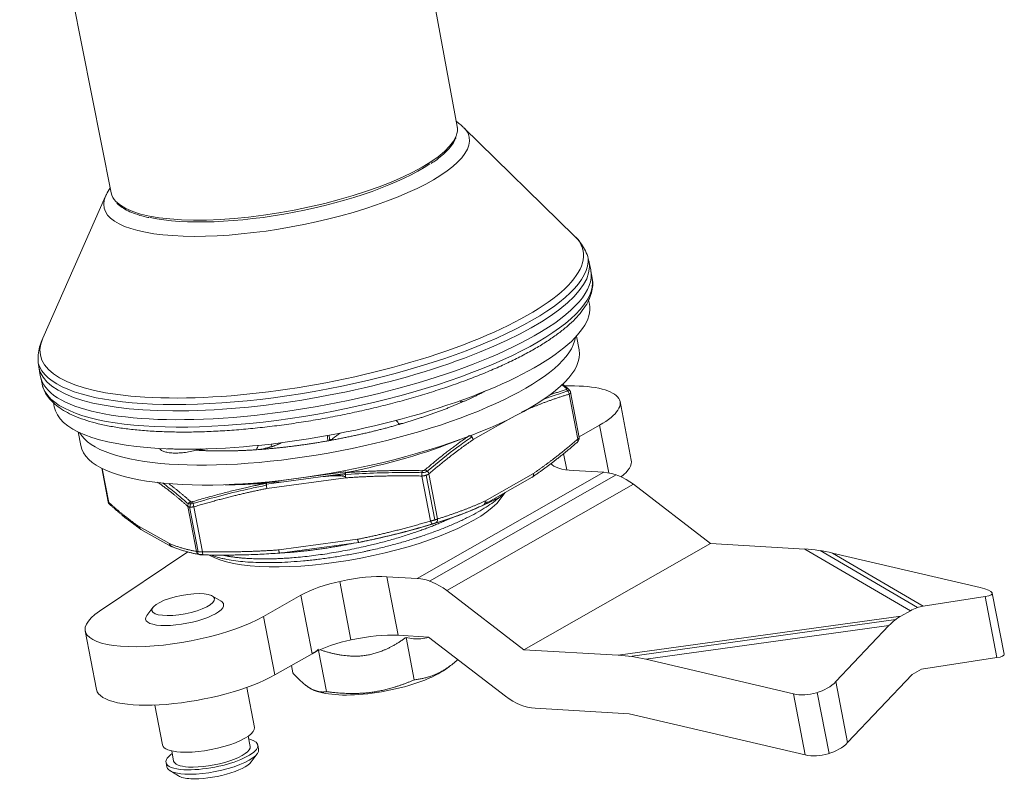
# Model space of a CAD drawing. Header units: millimetres. Extents: x 1684 to 2229, y 1543 to 1917.
# Tile 14 of 16: x 1972 to 2035, y 1779 to 1827. Entities that reach past the tile are written whole.
import ezdxf

# ---------------------------------------------------------------- set-up
doc = ezdxf.new("R2010")
doc.units = ezdxf.units.MM
doc.layers.add('1', color=7, linetype='Continuous', true_color=0xffffff)

msp = doc.modelspace()

# ---------------------------------------------------------------- linework, layer by layer
at = {"layer": '1', "color": 7, "linetype": 'Continuous', "lineweight": 18}
for p, q in [((1971.961, 1845.891), (1977.836, 1816.309)), ((2000.063, 1820.576), (1997.471, 1834.561)), ((2007.601, 1813.533), (2000.47, 1820.512)), ((1977.481, 1816.099), (1973.441, 1806.976)), ((2008.639, 1811.354), (2008.521, 1811.913)), ((2008.732, 1810.819), (2008.649, 1811.299)), ((2008.55, 1809.166), (2008.5, 1809.425)), ((2007.883, 1806.217), (2007.714, 1807.097)), ((1973.187, 1805.13), (1973.285, 1804.568)), ((1973.295, 1804.512), (1973.396, 1804.036)), ((2007.899, 1800.606), (2007.343, 1803.498)), ((2011.24, 1799.147), (2010.52, 1802.903)), ((1974.128, 1802.823), (1974.177, 1802.568)), ((1974.177, 1802.569), (1974.177, 1802.568)), ((1975.72, 1800.956), (1975.889, 1800.076)), ((2007.893, 1800.637), (2009.205, 1801.384)), ((1977.229, 1798.623), (1977.642, 1796.472)), ((2009.479, 1798.362), (2007.529, 1798.475)), ((2001.759, 1796.272), (2004.869, 1798.041)), ((2016.333, 1793.787), (2011.382, 1797.592)), ((2002.827, 1796.639), (2003.142, 1797.058)), ((1979.751, 1794.694), (1981.7, 1793.606)), ((1998.046, 1794.916), (1998.597, 1795.082)), ((1998.597, 1795.082), (1998.611, 1795.086)), ((1988.676, 1793.178), (1993.735, 1793.86)), ((2004.344, 1786.966), (2016.333, 1793.787)), ((2022.378, 1793.437), (2016.333, 1793.787)), ((1982.75, 1793.254), (1977.095, 1789.451)), ((2033.65, 1790.958), (2024.164, 1793.177)), ((1995.54, 1791.654), (1997.49, 1791.541)), ((1984.897, 1790.082), (1984.348, 1790.418)), ((1987.625, 1789.107), (1990.023, 1790.471)), ((1999.394, 1790.771), (2004.344, 1786.966)), ((2029.992, 1789.773), (2033.973, 1790.382)), ((2035.178, 1786.681), (2034.425, 1790.603)), ((1980.515, 1789.682), (1980.129, 1789.167)), ((2028.561, 1789.134), (2029.161, 1789.475)), ((2027.79, 1788.52), (2024.382, 1784.925)), ((1976.173, 1788.175), (1976.894, 1784.419)), ((1998.211, 1787.786), (1996.261, 1787.898)), ((1996.775, 1787.76), (1997.298, 1785.037)), ((2003.162, 1783.981), (1998.211, 1787.786)), ((1990.744, 1786.715), (1988.346, 1785.351)), ((1991.668, 1784.279), (1991.16, 1786.927)), ((2004.344, 1786.966), (2010.389, 1786.617)), ((2029.882, 1785.719), (2034.726, 1786.461)), ((1989.5, 1785.489), (1989.41, 1785.956)), ((1999.334, 1785.73), (1999.574, 1785.904)), ((2012.175, 1786.357), (2021.661, 1784.137)), ((2029.282, 1785.378), (2025.135, 1781.004)), ((2029.282, 1785.378), (2029.882, 1785.719)), ((1987.034, 1781.984), (1986.542, 1784.55)), ((1991.071, 1784.297), (1991.415, 1784.21)), ((1980.649, 1783.419), (1981.142, 1780.853)), ((2011.11, 1782.861), (2005.065, 1783.211)), ((2022.414, 1780.215), (2011.11, 1782.861)), ((1986.76, 1780.763), (1986.635, 1781.413)), ((1981.142, 1780.853), (1981.142, 1780.853)), ((1987.305, 1780.576), (1987.251, 1780.858)), ((1981.725, 1780.47), (1981.849, 1779.821)), ((1986.828, 1779.769), (1987.214, 1780.284)), ((1981.358, 1779.726), (1981.412, 1779.445)), ((1981.412, 1779.445), (1981.412, 1779.445)), ((1981.849, 1779.821), (1981.849, 1779.821)), ((1981.605, 1779.207), (1982.154, 1778.872))]:
    msp.add_line(p, q, dxfattribs=at)
at = {"layer": '1', "color": 7, "linetype": 'Continuous', "lineweight": 13}
for p, q in [((2007.797, 1800.492), (2007.243, 1803.378)), ((2003.504, 1801.837), (2001.087, 1800.462)), ((2009.205, 1801.384), (2009.792, 1798.326)), ((2007.096, 1798.517), (2006.893, 1799.572)), ((1977.26, 1798.607), (1977.678, 1796.432)), ((1987.813, 1797.609), (1992.872, 1798.291)), ((1992.884, 1798.383), (1987.825, 1797.701)), ((1992.899, 1798.006), (1987.84, 1797.324)), ((1997.49, 1791.541), (2009.479, 1798.362)), ((1998.344, 1795.236), (1997.79, 1798.123)), ((1998.62, 1795.305), (1998.068, 1798.177)), ((1998.245, 1798.259), (1998.799, 1795.372)), ((2010.27, 1798.202), (1998.281, 1791.381)), ((2004.954, 1798.288), (2001.844, 1796.519)), ((1988.714, 1797.761), (1987.828, 1797.706)), ((1999.394, 1790.771), (2011.382, 1797.592)), ((1983.317, 1793.285), (1982.763, 1796.172)), ((1982.867, 1796.136), (1983.418, 1793.264)), ((1983.153, 1796.15), (1983.707, 1793.263)), ((1981.573, 1793.787), (1979.624, 1794.874)), ((1998.465, 1795.043), (1998.605, 1795.085)), ((1993.656, 1794.062), (1988.597, 1793.38)), ((2029.161, 1789.475), (2022.378, 1793.437)), ((1983.737, 1793.059), (1983.735, 1793.059)), ((2023.365, 1793.332), (2029.616, 1789.681)), ((2029.992, 1789.773), (2024.164, 1793.177)), ((1996.261, 1787.898), (1995.54, 1791.654)), ((1992.513, 1791.356), (1993.234, 1787.6)), ((1990.744, 1786.715), (1990.023, 1790.471)), ((2033.973, 1790.382), (2034.726, 1786.461)), ((1988.346, 1785.351), (1987.625, 1789.107)), ((2028.561, 1789.134), (2010.389, 1786.617)), ((2011.143, 1786.545), (2028.225, 1788.912)), ((2012.175, 1786.357), (2027.79, 1788.52)), ((2025.135, 1781.004), (2024.382, 1784.925)), ((2021.661, 1784.137), (2022.414, 1780.215)), ((2023.186, 1784.229), (2023.939, 1780.307))]:
    msp.add_line(p, q, dxfattribs=at)
at = {"layer": '1', "color": 7, "linetype": 'Continuous', "lineweight": 18}
for centre, major_axis, ratio, start_param, end_param in [((1988.948, 1818.448), (-11.114, -2.133), 0.293024, 2.958446, 3.139677), ((1988.984, 1818.262), (10.917, 2.096), 0.293024, 3.745415, 5.6772), ((1989.107, 1817.621), (11.729, 2.252), 0.293024, 2.934492, 2.941069), ((1988.948, 1818.448), (-11.114, -2.133), 0.293024, 0.001913, 0.186776), ((1990.967, 1807.933), (17.677, 3.393), 0.293024, 5.571662, 6.283185), ((1990.967, 1807.933), (17.677, 3.393), 0.293024, 0, 0.005447), ((1991.059, 1807.455), (17.669, 3.392), 0.293024, 6.273795, 6.27782), ((1991.363, 1805.867), (-17.186, -3.299), 0.293024, 0.859273, 3.14164), ((1990.967, 1807.933), (17.677, 3.393), 0.293024, 3.136241, 5.571662), ((1991.64, 1804.428), (15.997, 3.071), 0.293024, 3.239506, 6.18524), ((1991.886, 1803.147), (-15.997, -3.071), 0.293024, 0.000033, 3.141528), ((2004.136, 1801.678), (-6.383, -1.225), 0.293024, 2.43007, 4.195967), ((2007.035, 1803.456), (-0.2, -0.224), 0.844856, 3.005584, 3.144924), ((1991.64, 1804.428), (13.405, 2.573), 0.293024, 5.363205, 5.380672), ((1991.363, 1805.867), (-17.186, -3.299), 0.293024, 0, 0.859273), ((1991.64, 1804.428), (13.405, 2.573), 0.293024, 5.014139, 5.031606), ((1991.64, 1804.428), (13.405, 2.573), 0.293024, 4.665074, 4.682541), ((2000.853, 1800.476), (0.169, -0.248), 0.704375, 1.074906, 2.163986), ((2007.563, 1800.505), (0.196, -0.227), 0.668497, 5.980661, 6.439553), ((1991.64, 1804.428), (13.405, 2.573), 0.293024, 4.316008, 4.333475), ((2004.857, 1797.922), (-6.383, -1.225), 0.293024, 2.628687, 3.141604), ((2009.927, 1799.839), (3.928, 0.754), 0.293024, 3.276263, 4.000866), ((1992.938, 1798.101), (0.057, -0.295), 0.005856, 2.530046, 2.844199), ((2010.2, 1794.607), (1.978, -3.477), 0.724124, 2.097224, 2.702769), ((1993.31, 1795.727), (9.821, 1.885), 0.293024, 3.453149, 5.971626), ((1983.099, 1796.232), (-0.017, -0.299), 0.624325, 3.840269, 5.096906), ((2001.61, 1796.532), (-0.148, 0.261), 0.724124, 3.14161, 3.296653), ((1992.923, 1797.745), (13.302, 2.553), 0.293024, 4.718514, 5.050937), ((1981.846, 1793.868), (0.115, 0.277), 0.919304, 2.213837, 3.476563), ((2023.099, 1789.682), (6.112, -1.21), 0.58463, 1.512049, 1.803505), ((1983.59, 1793.367), (-0.05, -0.296), 0.937787, 6.052068, 6.445735), ((1993.142, 1790.29), (3.928, 0.754), 0.293024, 0.859273, 2.43007), ((1998.211, 1787.786), (-1.978, 3.477), 0.724124, 5.238817, 5.844361), ((2032.358, 1790.76), (2.068, -0.178), 0.187445, 5.624595, 7.195391), ((1982.556, 1789.4), (2.504, 0.481), 0.293024, 4.000866, 6.283185), ((1982.556, 1789.4), (2.504, 0.481), 0.293024, 0, 0.311556), ((2029.882, 1785.719), (0.8, 4.04), 0.684848, 0.243016, 0.534472), ((1982.556, 1789.4), (-6.383, -1.225), 0.293024, 5.680207, 8.713255), ((1982.556, 1789.4), (2.504, 0.481), 0.293024, 2.830034, 4.000866), ((2029.282, 1785.378), (0.8, 4.04), 0.684848, 0.534472, 0.825929), ((1993.863, 1786.534), (-3.928, -0.754), 0.293024, 4.000866, 5.571662), ((2011.11, 1782.861), (6.112, -1.21), 0.58463, 1.512049, 1.803505), ((2033.111, 1786.839), (2.068, -0.178), 0.187445, 5.624595, 6.336141), ((1983.277, 1785.644), (-6.383, -1.225), 0.293024, 0.00003, 2.43007), ((1995.235, 1785.697), (-4.672, -0.897), 0.293024, 0.559599, 2.581999), ((2022.767, 1785.303), (1.934, 0.524), 0.573288, 3.957996, 5.528792), ((2004.344, 1786.966), (-1.978, 3.477), 0.724124, 2.097224, 2.702769), ((1984.088, 1781.419), (-2.946, -0.566), 0.293024, 0.859273, 3.14164), ((1984.088, 1781.419), (-2.946, -0.566), 0.293024, 0, 0.859273), ((1984.304, 1780.292), (-2.946, -0.566), 0.293024, 0.859273, 3.727351), ((1984.304, 1780.292), (-2.455, -0.471), 0.293024, 0.859273, 3.14164), ((2023.52, 1781.382), (1.934, 0.524), 0.573288, 3.957996, 5.528792), ((1984.304, 1780.292), (-2.946, -0.566), 0.293024, 5.697424, 6.283185), ((1984.358, 1780.01), (-2.946, -0.566), 0.293024, 0.859273, 3.14164), ((1984.304, 1780.292), (-2.946, -0.566), 0.293024, 0, 0.859273), ((1984.358, 1780.01), (-2.946, -0.566), 0.293024, 0, 0.859273), ((1984.304, 1780.292), (-2.455, -0.471), 0.293024, 0, 0.859273), ((1984.449, 1779.541), (-2.455, -0.471), 0.293024, 0.859273, 2.830132), ((1984.449, 1779.541), (-2.455, -0.471), 0.293024, 0.311458, 0.859273)]:
    msp.add_ellipse(centre, major_axis=major_axis, ratio=ratio, start_param=start_param, end_param=end_param, dxfattribs=at)
at = {"layer": '1', "color": 7, "linetype": 'Continuous', "lineweight": 13}
for centre, major_axis, ratio, start_param, end_param in [((1988.948, 1818.448), (-11.114, -2.133), 0.293024, 0.186776, 2.958446), ((1988.984, 1818.262), (-11.113, -2.133), 0.293024, 3.168408, 3.173812), ((1989.107, 1817.621), (11.729, 2.252), 0.293024, 0, 0.200521), ((1989.107, 1817.621), (11.729, 2.252), 0.293024, 2.941069, 6.283185), ((1988.984, 1818.262), (-11.113, -2.133), 0.293024, 6.250847, 6.256395), ((1990.717, 1809.237), (17.429, 3.346), 0.293024, 0, 0.200567), ((1990.782, 1808.898), (17.66, 3.39), 0.293024, 0.231085, 0.232685), ((1990.717, 1809.237), (17.429, 3.346), 0.293024, 3.995218, 6.283185), ((1990.782, 1808.898), (17.66, 3.39), 0.293024, 3.169544, 6.254356), ((1990.859, 1808.494), (17.667, 3.391), 0.293024, 3.135946, 6.283185), ((1990.859, 1808.494), (17.667, 3.391), 0.293024, 0, 0.00584), ((1991.059, 1807.455), (17.669, 3.392), 0.293024, 3.147027, 6.273795), ((1990.717, 1809.237), (17.429, 3.346), 0.293024, 2.941018, 3.995218), ((2007.009, 1803.392), (0.087, -0.287), 0.761427, 1.298263, 2.59709), ((2007.035, 1803.456), (-0.2, -0.224), 0.844856, 3.144924, 3.810979), ((1992.063, 1802.224), (13.302, 2.553), 0.293024, 4.718514, 5.313712), ((2000.853, 1800.476), (-0.148, 0.261), 0.724124, 4.273565, 5.352333), ((2007.563, 1800.505), (0.196, -0.227), 0.668497, 0.156368, 0.996304), ((1982.744, 1800.547), (-1.964, -0.377), 0.293024, 0.798307, 1.030294), ((1998.011, 1798.273), (-0.196, 0.227), 0.668497, 4.137896, 5.436724), ((1992.938, 1798.101), (0.04, -0.297), 0.17862, 3.443995, 5.01479), ((1992.938, 1798.101), (-0.022, 0.299), 0.159942, 0.620717, 1.883447), ((1992.063, 1802.224), (13.302, 2.553), 0.293024, 4.11105, 4.330416), ((1992.06, 1802.238), (13.258, 2.545), 0.293024, 4.172755, 4.401506), ((2001.61, 1796.532), (0.126, -0.272), 0.741034, 6.214303, 7.477031), ((2001.61, 1796.532), (-0.148, 0.261), 0.724124, 3.296653, 4.273565), ((1977.951, 1796.514), (0.2, 0.224), 0.844856, 2.512151, 3.152473), ((1983.035, 1796.254), (-0.2, -0.224), 0.844856, 4.354916, 5.653744), ((1983.191, 1796.245), (-0.086, 0.287), 0.222825, 0.542998, 1.841825), ((1998.565, 1795.386), (-0.087, 0.287), 0.761427, 3.141028, 4.439855), ((1979.897, 1794.956), (0.146, 0.262), 0.902743, 2.320151, 3.141578), ((1998.383, 1795.331), (0.086, -0.287), 0.222825, 4.983418, 6.282246), ((1981.846, 1793.868), (-0.146, -0.262), 0.902743, 5.461743, 6.266948), ((1993.695, 1794.157), (0.04, -0.297), 0.17862, 6.276953, 6.585585), ((1983.59, 1793.367), (-0.05, -0.296), 0.937787, 5.146907, 6.052068), ((1983.746, 1793.358), (-0.006, -0.3), 0.129895, 5.038493, 6.33732)]:
    msp.add_ellipse(centre, major_axis=major_axis, ratio=ratio, start_param=start_param, end_param=end_param, dxfattribs=at)
at = {"layer": '1', "color": 7, "linetype": 'Continuous', "lineweight": 18}
msp.add_ellipse((1982.466, 1789.869), major_axis=(2.013, 0.386), ratio=0.293024, dxfattribs=at)
for points, degree, knots in [([(2000.446, 1820.529), (2000.351, 1820.621), (2000.21, 1820.745), (2000.058, 1820.855), (2000.012, 1820.886)], 3, [0, 0, 0, 0, 0.698347, 1, 1, 1, 1]), ([(1998.377, 1818.187), (1998.461, 1818.24), (1998.721, 1818.412), (1999.088, 1818.706), (1999.471, 1819.067), (1999.759, 1819.429), (1999.926, 1819.692), (1999.969, 1819.834), (1999.974, 1819.854)], 3, [0, 0, 0, 0, 0.096602, 0.312222, 0.528699, 0.746065, 0.963424, 1, 1, 1, 1]), ([(1977.772, 1816.621), (1977.68, 1816.491), (1977.582, 1816.337), (1977.514, 1816.163), (1977.505, 1816.14)], 3, [0, 0, 0, 0, 0.868114, 1, 1, 1, 1]), ([(1978.199, 1815.662), (1978.228, 1815.626), (1978.343, 1815.499), (1978.617, 1815.308), (1979.027, 1815.089), (1979.53, 1814.902), (1979.949, 1814.778), (1980.217, 1814.726), (1980.27, 1814.716)], 3, [0, 0, 0, 0, 0.079651, 0.290509, 0.507795, 0.727611, 0.947264, 1, 1, 1, 1]), ([(2008.509, 1811.916), (2008.501, 1811.976), (2008.46, 1812.204), (2008.306, 1812.582), (2008.048, 1813.026), (2007.793, 1813.349), (2007.617, 1813.511), (2007.566, 1813.555)], 3, [0, 0, 0, 0, 0.093024, 0.356484, 0.620847, 0.89378, 1, 1, 1, 1]), ([(1973.404, 1804.048), (1973.414, 1803.975), (1973.458, 1803.764), (1973.613, 1803.433), (1973.869, 1803.064), (1974.211, 1802.723), (1974.638, 1802.407), (1975.155, 1802.116), (1975.756, 1801.856), (1976.438, 1801.627), (1977.192, 1801.432), (1978.013, 1801.269), (1978.897, 1801.14), (1979.841, 1801.043), (1980.839, 1800.978), (1981.887, 1800.945), (1982.981, 1800.945), (1984.115, 1800.976), (1985.283, 1801.039), (1986.481, 1801.133), (1987.701, 1801.258), (1988.938, 1801.413), (1990.187, 1801.596), (1991.439, 1801.808), (1992.69, 1802.047), (1993.933, 1802.312), (1995.162, 1802.601), (1996.37, 1802.914), (1997.552, 1803.248), (1998.701, 1803.602), (1999.812, 1803.974), (2000.88, 1804.363), (2001.898, 1804.766), (2002.863, 1805.183), (2003.769, 1805.61), (2004.613, 1806.047), (2005.39, 1806.492), (2006.096, 1806.944), (2006.729, 1807.401), (2007.285, 1807.864), (2007.761, 1808.332), (2008.153, 1808.805), (2008.455, 1809.283), (2008.662, 1809.762), (2008.76, 1810.232), (2008.777, 1810.579), (2008.737, 1810.758), (2008.728, 1810.791)], 3, [0, 0, 0, 0, 0.010484, 0.030834, 0.051412, 0.072748, 0.095043, 0.118121, 0.141605, 0.16517, 0.188655, 0.212032, 0.235311, 0.258508, 0.281639, 0.304719, 0.327757, 0.350764, 0.373747, 0.39671, 0.419658, 0.442596, 0.465525, 0.48845, 0.511373, 0.534295, 0.557219, 0.580147, 0.603082, 0.626027, 0.648984, 0.671958, 0.694954, 0.717978, 0.741036, 0.764139, 0.787298, 0.810528, 0.833848, 0.857276, 0.880826, 0.904482, 0.928105, 0.951354, 0.973769, 0.995118, 1, 1, 1, 1]), ([(1973.45, 1806.972), (1973.399, 1806.869), (1973.289, 1806.608), (1973.179, 1806.169), (1973.129, 1805.654), (1973.157, 1805.311), (1973.187, 1805.134)], 3, [0, 0, 0, 0, 0.183889, 0.458635, 0.720895, 1, 1, 1, 1]), ([(2007.348, 1803.46), (2007.347, 1803.48), (2007.34, 1803.52), (2007.316, 1803.579), (2007.28, 1803.634), (2007.25, 1803.666), (2007.233, 1803.681)], 3, [0, 0, 0, 0, 0.255523, 0.509424, 0.758645, 1, 1, 1, 1]), ([(1991.831, 1800.753), (1991.843, 1800.639), (1991.854, 1800.526), (1991.867, 1800.41), (1991.867, 1800.406), (1991.868, 1800.403)], 3, [0, 0, 0, 0, 0.969942, 0.969942, 1, 1, 1, 1]), ([(1991.993, 1800.425), (1992, 1800.434), (1992.007, 1800.443), (1992.02, 1800.461), (1992.027, 1800.47), (1992.046, 1800.496), (1992.058, 1800.512), (1992.07, 1800.529)], 3, [0, 0, 0, 0, 0.26079, 0.26079, 0.52158, 0.52158, 1, 1, 1, 1]), ([(2007.781, 1800.302), (2007.8, 1800.324), (2007.836, 1800.372), (2007.876, 1800.453), (2007.898, 1800.539), (2007.898, 1800.592), (2007.894, 1800.617)], 3, [0, 0, 0, 0, 0.232145, 0.47974, 0.737566, 1, 1, 1, 1]), ([(2007.896, 1800.598), (2007.897, 1800.6), (2007.898, 1800.606), (2007.897, 1800.612), (2007.897, 1800.615)], 3, [0, 0, 0, 0, 0.320528, 1, 1, 1, 1]), ([(1980.923, 1799.894), (1980.957, 1799.857), (1981.048, 1799.78), (1981.227, 1799.692), (1981.481, 1799.625), (1981.812, 1799.592), (1982.201, 1799.598), (1982.607, 1799.639), (1983.015, 1799.71), (1983.339, 1799.791), (1983.52, 1799.846), (1983.576, 1799.865)], 3, [0, 0, 0, 0, 0.065466, 0.159785, 0.278675, 0.420928, 0.555677, 0.685556, 0.813595, 0.941408, 1, 1, 1, 1]), ([(1983.283, 1799.784), (1983.467, 1799.806), (1983.65, 1799.828), (1983.888, 1799.856), (1983.943, 1799.863), (1983.998, 1799.87)], 3, [0, 0, 0, 0, 0.76947, 0.76947, 1, 1, 1, 1]), ([(1987.381, 1799.827), (1987.482, 1799.848), (1987.582, 1799.869), (1987.698, 1799.894), (1987.713, 1799.897), (1987.729, 1799.9)], 3, [0, 0, 0, 0, 0.866142, 0.866142, 1, 1, 1, 1]), ([(1987.84, 1797.324), (1987.833, 1797.351), (1987.826, 1797.381), (1987.817, 1797.428), (1987.815, 1797.443), (1987.809, 1797.475), (1987.807, 1797.491), (1987.803, 1797.521), (1987.802, 1797.536), (1987.799, 1797.565), (1987.798, 1797.578), (1987.797, 1797.617), (1987.797, 1797.638), (1987.799, 1797.656)], 3, [0, 0, 0, 0, 0.25, 0.25, 0.375, 0.375, 0.5, 0.5, 0.625, 0.625, 0.75, 0.75, 1, 1, 1, 1]), ([(2003.004, 1796.962), (2002.964, 1796.923), (2002.922, 1796.884), (2002.848, 1796.819), (2002.818, 1796.792), (2002.756, 1796.739), (2002.724, 1796.712), (2002.563, 1796.579), (2002.423, 1796.473), (2002.124, 1796.262), (2001.965, 1796.157), (2001.628, 1795.948), (2001.449, 1795.844), (2001.073, 1795.637), (2000.875, 1795.533), (2000.615, 1795.404), (2000.562, 1795.379), (2000.456, 1795.328), (2000.296, 1795.251), (2000.131, 1795.176), (1999.798, 1795.027), (1999.339, 1794.831), (1998.852, 1794.643), (1998.352, 1794.459), (1998.095, 1794.368), (1997.765, 1794.257), (1997.698, 1794.235), (1997.565, 1794.191), (1997.365, 1794.126), (1997.162, 1794.063), (1996.755, 1793.939), (1996.206, 1793.78), (1995.644, 1793.632), (1995.075, 1793.491), (1994.787, 1793.423), (1994.424, 1793.342), (1994.351, 1793.326), (1994.205, 1793.295), (1993.987, 1793.248), (1993.769, 1793.204), (1993.333, 1793.118), (1992.755, 1793.012), (1992.18, 1792.921), (1991.606, 1792.837), (1991.321, 1792.799), (1990.965, 1792.756), (1990.893, 1792.748), (1990.751, 1792.732), (1990.54, 1792.709), (1990.33, 1792.688), (1989.916, 1792.65), (1989.373, 1792.608), (1988.85, 1792.582), (1988.337, 1792.565), (1988.085, 1792.561), (1987.776, 1792.562), (1987.715, 1792.562), (1987.593, 1792.563), (1987.412, 1792.566), (1987.235, 1792.571), (1986.889, 1792.585), (1986.666, 1792.598), (1986.238, 1792.633), (1986.033, 1792.654), (1985.638, 1792.706), (1985.449, 1792.736), (1985.224, 1792.778), (1985.18, 1792.787), (1985.092, 1792.805), (1984.963, 1792.833), (1984.84, 1792.863), (1984.602, 1792.926), (1984.426, 1792.98), (1984.266, 1793.04), (1984.24, 1793.05)], 3, [0, 0, 0, 0, 0.013744, 0.013744, 0.02298, 0.02298, 0.032216, 0.032216, 0.069162, 0.069162, 0.106107, 0.106107, 0.143052, 0.143052, 0.179998, 0.179998, 0.189234, 0.189234, 0.19847, 0.216943, 0.216943, 0.253888, 0.290834, 0.290834, 0.327779, 0.327779, 0.337016, 0.337016, 0.346252, 0.364725, 0.364725, 0.40167, 0.438615, 0.438615, 0.475561, 0.475561, 0.484797, 0.484797, 0.494033, 0.512506, 0.512506, 0.549451, 0.586397, 0.586397, 0.623342, 0.623342, 0.632578, 0.632578, 0.641815, 0.660287, 0.660287, 0.697233, 0.734178, 0.734178, 0.771124, 0.771124, 0.78036, 0.78036, 0.789596, 0.808069, 0.808069, 0.845014, 0.845014, 0.88196, 0.88196, 0.918905, 0.918905, 0.928141, 0.928141, 0.937378, 0.95585, 0.95585, 0.992796, 1, 1, 1, 1]), ([(1977.642, 1796.474), (1977.644, 1796.466), (1977.65, 1796.438), (1977.669, 1796.39), (1977.705, 1796.335), (1977.736, 1796.304), (1977.752, 1796.289)], 3, [0, 0, 0, 0, 0.122585, 0.421882, 0.715604, 1, 1, 1, 1]), ([(2001.722, 1796.254), (2001.605, 1796.201), (2001.37, 1796.094), (2001.017, 1795.943), (2000.66, 1795.797), (2000.301, 1795.657), (1999.975, 1795.537), (1999.684, 1795.434), (1999.429, 1795.346), (1999.172, 1795.261), (1998.913, 1795.179), (1998.739, 1795.125), (1998.651, 1795.099)], 3, [0, 0, 0, 0, 0.115544, 0.231319, 0.347668, 0.464916, 0.583366, 0.665507, 0.748165, 0.83142, 0.915342, 1, 1, 1, 1]), ([(1998.469, 1795.044), (1998.272, 1794.986), (1997.88, 1794.87), (1997.293, 1794.705), (1996.711, 1794.547), (1996.224, 1794.422), (1995.832, 1794.324), (1995.533, 1794.252), (1995.236, 1794.181), (1994.939, 1794.113), (1994.642, 1794.048), (1994.346, 1793.984), (1994.049, 1793.922), (1993.851, 1793.883), (1993.752, 1793.863)], 3, [0, 0, 0, 0, 0.127019, 0.252425, 0.376461, 0.499394, 0.562838, 0.625934, 0.68873, 0.751277, 0.813623, 0.875824, 0.937931, 1, 1, 1, 1]), ([(1998.651, 1795.099), (1998.64, 1795.095), (1998.626, 1795.091), (1998.61, 1795.086), (1998.607, 1795.085)], 3, [0, 0, 0, 0, 0.821873, 1, 1, 1, 1]), ([(1983.477, 1793.09), (1983.488, 1793.088), (1983.516, 1793.084), (1983.576, 1793.078), (1983.649, 1793.074), (1983.701, 1793.072), (1983.729, 1793.071)], 3, [0, 0, 0, 0, 0.254134, 0.50607, 0.754875, 1, 1, 1, 1]), ([(1988.658, 1793.176), (1988.471, 1793.163), (1988.095, 1793.137), (1987.53, 1793.106), (1986.961, 1793.082), (1986.387, 1793.064), (1985.89, 1793.054), (1985.469, 1793.049), (1985.128, 1793.047), (1984.785, 1793.047), (1984.44, 1793.049), (1984.092, 1793.052), (1983.859, 1793.057), (1983.742, 1793.059)], 3, [0, 0, 0, 0, 0.114937, 0.230103, 0.345836, 0.462455, 0.58026, 0.649181, 0.718457, 0.788134, 0.858256, 0.928864, 1, 1, 1, 1]), ([(1996.775, 1787.76), (1995.42, 1786.775), (1994.116, 1786.598), (1992.858, 1786.427), (1991.274, 1786.958)], 2, [0, 0, 0, 0.509863, 0.509863, 1, 1, 1]), ([(1996.775, 1787.76), (1996.937, 1787.728), (1997.249, 1787.665), (1997.735, 1787.659), (1998.059, 1787.72), (1998.226, 1787.773)], 3, [0, 0, 0, 0, 0.337352, 0.653677, 1, 1, 1, 1]), ([(1997.298, 1785.037), (1998.306, 1785.146), (1999.592, 1785.878), (2000.091, 1786.33)], 2, [0, 0, 0, 0.624281, 1, 1, 1]), ([(1991.668, 1784.279), (1993.254, 1784.063), (1994.558, 1784.238), (1995.867, 1784.414), (1997.298, 1785.037)], 2, [0, 0, 0, 0.5, 0.5, 1, 1, 1])]:
    msp.add_open_spline(points, degree=degree, knots=knots, dxfattribs=at)
for points, degree in [([(2001.872, 1803.585), (2001.255, 1803.258), (2000.538, 1802.94)], 2), ([(2007.232, 1803.681), (2007.026, 1803.866), (2006.822, 1804.041)], 2), ([(2000.361, 1802.862), (1999.509, 1802.493), (1998.556, 1802.153)], 2), ([(2000.203, 1802.948), (2000.256, 1802.92), (2000.308, 1802.891), (2000.361, 1802.862)], 3), ([(2000.538, 1802.94), (2000.465, 1802.921), (2000.392, 1802.903), (2000.32, 1802.885)], 3), ([(1996.131, 1801.701), (1996.202, 1801.615), (1996.273, 1801.528), (1996.344, 1801.442)], 3), ([(1998.556, 1802.153), (1997.604, 1801.813), (1996.562, 1801.506)], 2), ([(1996.344, 1801.442), (1995.294, 1801.14), (1994.204, 1800.885)], 2), ([(1996.562, 1801.506), (1996.482, 1801.494), (1996.401, 1801.482), (1996.321, 1801.47)], 3), ([(1991.759, 1800.383), (1990.639, 1800.184), (1989.541, 1800.045)], 2), ([(1991.722, 1800.733), (1991.734, 1800.616), (1991.746, 1800.5), (1991.759, 1800.383)], 3), ([(1994.204, 1800.885), (1993.112, 1800.63), (1991.993, 1800.425)], 2), ([(1992.541, 1800.879), (1992.384, 1800.761), (1992.228, 1800.644), (1992.07, 1800.529)], 3), ([(2004.92, 1798.082), (2006.38, 1799.084), (2007.78, 1800.301)], 2), ([(1985.132, 1799.733), (1984.16, 1799.726), (1983.283, 1799.784)], 2), ([(1987.16, 1799.811), (1986.104, 1799.74), (1985.132, 1799.733)], 2), ([(1987.295, 1800.102), (1987.25, 1800.005), (1987.205, 1799.908), (1987.16, 1799.811)], 3), ([(1989.541, 1800.045), (1988.443, 1799.905), (1987.381, 1799.827)], 2), ([(1988.77, 1800.255), (1988.288, 1800.014), (1987.727, 1799.904)], 2), ([(1988.177, 1800.192), (1988.15, 1800.132), (1988.122, 1800.072), (1988.094, 1800.013)], 3), ([(1977.753, 1796.288), (1978.752, 1795.392), (1979.718, 1794.715)], 2), ([(2001.772, 1796.283), (2001.786, 1796.292)], 1), ([(1981.69, 1793.611), (1982.611, 1793.233), (1983.478, 1793.09)], 2), ([(1991.146, 1787.002), (1990.95, 1786.793), (1990.74, 1786.737)], 2), ([(1989.5, 1785.489), (1990.188, 1784.715), (1990.709, 1784.44)], 2), ([(1990.709, 1784.44), (1991.188, 1784.188), (1991.668, 1784.279)], 2)]:
    msp.add_open_spline(points, degree=degree, dxfattribs=at)
at = {"layer": '1', "color": 7, "linetype": 'Continuous', "lineweight": 13}
for points, knots in [([(2007.163, 1803.583), (2007.005, 1803.534), (2006.848, 1803.484), (2006.336, 1803.316), (2005.982, 1803.191), (2005.628, 1803.057)], [0, 0, 0, 0, 0.307788, 0.307788, 1, 1, 1, 1]), ([(2007.048, 1803.672), (2006.965, 1803.646), (2006.8, 1803.596), (2006.557, 1803.518), (2006.321, 1803.439), (2006.116, 1803.369), (2005.99, 1803.325), (2005.941, 1803.308)], [0, 0, 0, 0, 0.225238, 0.444718, 0.658438, 0.866397, 1, 1, 1, 1]), ([(2006.786, 1803.99), (2006.815, 1803.965), (2006.911, 1803.881), (2007.007, 1803.795), (2007.074, 1803.736)], [0, 0, 0, 0, 0.306687, 1, 1, 1, 1]), ([(2007.074, 1803.736), (2007.079, 1803.731), (2007.088, 1803.721), (2007.091, 1803.707), (2007.087, 1803.694), (2007.074, 1803.682), (2007.058, 1803.675), (2007.048, 1803.672)], [0, 0, 0, 0, 0.204357, 0.387549, 0.571202, 0.773402, 1, 1, 1, 1]), ([(2007.279, 1803.633), (2007.274, 1803.629), (2007.27, 1803.626), (2007.24, 1803.607), (2007.204, 1803.594), (2007.161, 1803.585)], [0, 0, 0, 0, 0.16981, 0.16981, 1, 1, 1, 1]), ([(2007.346, 1803.479), (2007.346, 1803.475), (2007.345, 1803.466), (2007.339, 1803.451), (2007.328, 1803.436), (2007.313, 1803.421), (2007.294, 1803.406), (2007.271, 1803.392), (2007.252, 1803.383), (2007.243, 1803.378)], [0, 0, 0, 0, 0.118321, 0.265125, 0.411959, 0.558844, 0.705799, 0.852845, 1, 1, 1, 1]), ([(2000.862, 1800.734), (2000.798, 1800.69), (2000.667, 1800.601), (2000.467, 1800.461), (2000.257, 1800.312), (2000.039, 1800.153), (1999.812, 1799.985), (1999.577, 1799.807), (1999.333, 1799.619), (1999.081, 1799.421), (1998.821, 1799.212), (1998.552, 1798.992), (1998.276, 1798.761), (1998.089, 1798.602), (1997.995, 1798.521)], [0, 0, 0, 0, 0.065631, 0.134484, 0.20656, 0.281856, 0.360372, 0.442105, 0.527055, 0.61522, 0.706598, 0.801189, 0.89899, 1, 1, 1, 1]), ([(2000.997, 1800.635), (2000.692, 1800.427), (2000.39, 1800.211), (1999.45, 1799.513), (1998.823, 1799.007), (1998.205, 1798.477)], [0, 0, 0, 0, 0.318849, 0.318849, 1, 1, 1, 1]), ([(2007.797, 1800.492), (2007.807, 1800.499), (2007.827, 1800.513), (2007.851, 1800.533), (2007.87, 1800.552), (2007.885, 1800.571), (2007.893, 1800.586), (2007.896, 1800.595), (2007.896, 1800.598)], [0, 0, 0, 0, 0.178118, 0.356046, 0.533813, 0.711446, 0.888975, 1, 1, 1, 1]), ([(2007.866, 1800.435), (2007.854, 1800.435), (2007.841, 1800.433), (2007.821, 1800.429), (2007.816, 1800.428), (2007.81, 1800.427)], [0, 0, 0, 0, 0.720842, 0.720842, 1, 1, 1, 1]), ([(1997.812, 1798.466), (1997.678, 1798.468), (1997.414, 1798.473), (1997.024, 1798.476), (1996.644, 1798.477), (1996.275, 1798.475), (1995.916, 1798.472), (1995.567, 1798.466), (1995.228, 1798.458), (1994.9, 1798.449), (1994.583, 1798.438), (1994.276, 1798.425), (1993.979, 1798.41), (1993.692, 1798.395), (1993.416, 1798.378), (1993.151, 1798.361), (1992.977, 1798.348), (1992.892, 1798.342)], [0, 0, 0, 0, 0.081223, 0.16037, 0.23744, 0.312432, 0.385345, 0.45618, 0.524934, 0.591608, 0.6562, 0.71871, 0.779137, 0.83748, 0.893739, 0.947912, 1, 1, 1, 1]), ([(1998.205, 1798.477), (1998.143, 1798.424), (1998.052, 1798.381), (1997.897, 1798.348), (1997.846, 1798.342), (1997.795, 1798.34)], [0, 0, 0, 0, 0.681516, 0.681516, 1, 1, 1, 1]), ([(1997.995, 1798.521), (1997.986, 1798.514), (1997.968, 1798.502), (1997.936, 1798.487), (1997.9, 1798.475), (1997.858, 1798.468), (1997.827, 1798.466), (1997.812, 1798.466)], [0, 0, 0, 0, 0.204357, 0.387549, 0.571201, 0.773402, 1, 1, 1, 1]), ([(1997.795, 1798.338), (1997.316, 1798.347), (1996.836, 1798.35), (1995.086, 1798.34), (1993.812, 1798.291), (1992.181, 1798.157), (1991.827, 1798.124), (1991.473, 1798.086)], [0, 0, 0, 0, 0.228425, 0.228425, 0.832681, 0.832681, 1, 1, 1, 1]), ([(1991.473, 1798.086), (1991.624, 1798.102), (1991.776, 1798.116), (1992.038, 1798.134), (1992.148, 1798.139), (1992.368, 1798.143), (1992.478, 1798.142), (1992.647, 1798.128), (1992.703, 1798.121), (1992.786, 1798.102), (1992.813, 1798.095), (1992.857, 1798.078), (1992.875, 1798.07), (1992.89, 1798.059)], [0, 0, 0, 0, 0.322708, 0.322708, 0.554993, 0.554993, 0.787278, 0.787278, 0.903421, 0.903421, 0.961492, 0.961492, 1, 1, 1, 1]), ([(1998.245, 1798.259), (1998.235, 1798.253), (1998.215, 1798.24), (1998.182, 1798.222), (1998.146, 1798.205), (1998.107, 1798.19), (1998.066, 1798.175), (1998.022, 1798.162), (1997.977, 1798.151), (1997.931, 1798.141), (1997.884, 1798.133), (1997.837, 1798.127), (1997.806, 1798.124), (1997.79, 1798.123)], [0, 0, 0, 0, 0.090935, 0.181828, 0.272691, 0.363538, 0.454379, 0.545227, 0.636094, 0.726993, 0.817936, 0.908934, 1, 1, 1, 1]), ([(1982.724, 1796.386), (1982.477, 1796.605), (1982.23, 1796.816), (1981.706, 1797.247), (1981.429, 1797.464), (1981.154, 1797.667)], [0, 0, 0, 0, 0.469175, 0.469175, 1, 1, 1, 1]), ([(1982.928, 1796.49), (1982.874, 1796.538), (1982.767, 1796.632), (1982.61, 1796.768), (1982.456, 1796.898), (1982.308, 1797.023), (1982.163, 1797.142), (1982.024, 1797.255), (1981.888, 1797.363), (1981.757, 1797.466), (1981.639, 1797.558), (1981.565, 1797.614), (1981.533, 1797.638)], [0, 0, 0, 0, 0.115089, 0.227237, 0.336444, 0.442707, 0.546026, 0.6464, 0.743828, 0.838308, 0.92984, 1, 1, 1, 1]), ([(1987.799, 1797.656), (1987.694, 1797.635), (1987.479, 1797.592), (1987.151, 1797.524), (1986.807, 1797.45), (1986.45, 1797.37), (1986.077, 1797.283), (1985.691, 1797.19), (1985.291, 1797.09), (1984.876, 1796.983), (1984.448, 1796.869), (1984.005, 1796.747), (1983.549, 1796.618), (1983.241, 1796.527), (1983.085, 1796.481)], [0, 0, 0, 0, 0.065699, 0.134609, 0.206728, 0.282056, 0.36059, 0.44233, 0.527274, 0.61542, 0.706767, 0.801314, 0.899058, 1, 1, 1, 1]), ([(1987.802, 1797.53), (1987.481, 1797.467), (1987.161, 1797.401), (1985.571, 1797.053), (1984.324, 1796.725), (1983.095, 1796.362)], [0, 0, 0, 0, 0.200383, 0.200383, 1, 1, 1, 1]), ([(1987.825, 1797.701), (1987.823, 1797.698), (1987.819, 1797.693), (1987.812, 1797.684), (1987.805, 1797.671), (1987.801, 1797.661), (1987.799, 1797.656)], [0, 0, 0, 0, 0.212501, 0.449994, 0.712502, 1, 1, 1, 1]), ([(1987.825, 1797.701), (1987.82, 1797.688), (1987.816, 1797.668), (1987.812, 1797.617), (1987.812, 1797.586), (1987.815, 1797.516), (1987.818, 1797.478), (1987.827, 1797.4), (1987.833, 1797.361), (1987.84, 1797.324)], [0, 0, 0, 0, 0.25, 0.25, 0.5, 0.5, 0.75, 0.75, 1, 1, 1, 1]), ([(1998.651, 1795.098), (1999.801, 1795.443), (2000.948, 1795.864), (2002.301, 1796.511), (2002.511, 1796.615), (2002.719, 1796.723)], [0, 0, 0, 0, 0.845375, 0.845375, 1, 1, 1, 1]), ([(2002.719, 1796.723), (2002.634, 1796.679), (2002.548, 1796.637), (2002.394, 1796.567), (2002.326, 1796.538), (2002.188, 1796.487), (2002.118, 1796.465), (2002.012, 1796.445), (2001.976, 1796.44), (2001.923, 1796.442), (2001.906, 1796.444), (2001.875, 1796.453), (2001.862, 1796.458), (2001.85, 1796.468)], [0, 0, 0, 0, 0.300333, 0.300333, 0.538138, 0.538138, 0.775943, 0.775943, 0.894845, 0.894845, 0.954297, 0.954297, 1, 1, 1, 1]), ([(1977.64, 1796.481), (1977.64, 1796.48), (1977.642, 1796.473), (1977.647, 1796.462), (1977.659, 1796.446), (1977.672, 1796.437), (1977.678, 1796.432)], [0, 0, 0, 0, 0.064326, 0.376183, 0.688057, 1, 1, 1, 1]), ([(1982.919, 1796.13), (1982.91, 1796.131), (1982.891, 1796.132), (1982.865, 1796.136), (1982.84, 1796.14), (1982.818, 1796.146), (1982.797, 1796.154), (1982.778, 1796.162), (1982.768, 1796.169), (1982.763, 1796.172)], [0, 0, 0, 0, 0.139382, 0.279902, 0.421572, 0.564405, 0.708414, 0.853608, 1, 1, 1, 1]), ([(1983.153, 1796.15), (1983.142, 1796.148), (1983.121, 1796.144), (1983.089, 1796.139), (1983.058, 1796.135), (1983.028, 1796.132), (1982.999, 1796.13), (1982.971, 1796.129), (1982.944, 1796.129), (1982.928, 1796.13), (1982.919, 1796.13)], [0, 0, 0, 0, 0.127771, 0.254734, 0.380898, 0.50627, 0.630858, 0.75467, 0.877715, 1, 1, 1, 1]), ([(1983.095, 1796.361), (1983.091, 1796.36), (1983.087, 1796.359), (1983.028, 1796.344), (1982.975, 1796.336), (1982.926, 1796.335)], [0, 0, 0, 0, 0.070418, 0.070418, 1, 1, 1, 1]), ([(1982.928, 1796.49), (1982.932, 1796.487), (1982.939, 1796.481), (1982.955, 1796.475), (1982.972, 1796.47), (1982.985, 1796.469), (1982.992, 1796.469)], [0, 0, 0, 0, 0.25335, 0.501429, 0.748786, 1, 1, 1, 1]), ([(1982.992, 1796.469), (1982.999, 1796.468), (1983.013, 1796.468), (1983.036, 1796.47), (1983.06, 1796.474), (1983.077, 1796.479), (1983.085, 1796.481)], [0, 0, 0, 0, 0.251209, 0.498565, 0.746646, 1, 1, 1, 1]), ([(1998.344, 1795.236), (1998.361, 1795.239), (1998.395, 1795.246), (1998.446, 1795.258), (1998.497, 1795.27), (1998.547, 1795.284), (1998.596, 1795.298), (1998.642, 1795.312), (1998.686, 1795.327), (1998.727, 1795.342), (1998.766, 1795.357), (1998.788, 1795.367), (1998.799, 1795.372)], [0, 0, 0, 0, 0.100289, 0.200471, 0.300562, 0.400577, 0.500534, 0.600448, 0.700336, 0.800213, 0.900096, 1, 1, 1, 1]), ([(1998.466, 1795.043), (1998.264, 1794.983), (1998.061, 1794.924), (1996.656, 1794.522), (1995.436, 1794.214), (1994.043, 1793.925), (1993.893, 1793.894), (1993.743, 1793.865)], [0, 0, 0, 0, 0.130942, 0.130942, 0.906722, 0.906722, 1, 1, 1, 1]), ([(1998.607, 1795.085), (1998.597, 1795.082), (1998.577, 1795.076), (1998.548, 1795.068), (1998.522, 1795.06), (1998.495, 1795.052), (1998.477, 1795.046), (1998.469, 1795.044)], [0, 0, 0, 0, 0.257902, 0.445192, 0.628816, 0.812506, 1, 1, 1, 1]), ([(1983.707, 1793.263), (1983.69, 1793.262), (1983.655, 1793.26), (1983.606, 1793.258), (1983.558, 1793.257), (1983.512, 1793.258), (1983.469, 1793.259), (1983.43, 1793.262), (1983.395, 1793.267), (1983.364, 1793.272), (1983.337, 1793.278), (1983.324, 1793.283), (1983.317, 1793.285)], [0, 0, 0, 0, 0.099911, 0.19998, 0.300072, 0.400147, 0.5002, 0.600254, 0.700309, 0.800353, 0.900309, 1, 1, 1, 1]), ([(1983.742, 1793.059), (1983.725, 1793.059), (1983.693, 1793.06), (1983.655, 1793.062), (1983.629, 1793.063), (1983.611, 1793.065), (1983.596, 1793.066), (1983.589, 1793.067), (1983.585, 1793.068)], [0, 0, 0, 0, 0.237663, 0.472496, 0.605627, 0.736152, 0.866724, 1, 1, 1, 1])]:
    msp.add_open_spline(points, degree=3, knots=knots, dxfattribs=at)
for points, degree in [([(2007.243, 1803.378), (2005.606, 1802.883), (2004.197, 1802.232)], 2), ([(2001.087, 1800.462), (1999.73, 1799.54), (1998.245, 1798.259)], 2), ([(2004.954, 1798.288), (2006.311, 1799.211), (2007.797, 1800.492)], 2), ([(1997.79, 1798.123), (1995.175, 1798.173), (1992.899, 1798.006)], 2), ([(1982.763, 1796.172), (1981.709, 1797.111), (1980.816, 1797.73)], 2), ([(1987.84, 1797.324), (1985.617, 1796.885), (1983.153, 1796.15)], 2), ([(1998.799, 1795.372), (2000.435, 1795.868), (2001.844, 1796.519)], 2), ([(1977.678, 1796.432), (1978.732, 1795.493), (1979.624, 1794.874)], 2), ([(1977.724, 1796.349), (1977.718, 1796.345), (1977.712, 1796.341), (1977.707, 1796.337)], 3), ([(1982.926, 1796.334), (1982.838, 1796.331), (1982.768, 1796.35), (1982.724, 1796.386)], 3), ([(1993.656, 1794.062), (1995.88, 1794.501), (1998.344, 1795.236)], 2), ([(1981.573, 1793.787), (1982.414, 1793.439), (1983.317, 1793.285)], 2), ([(1983.707, 1793.263), (1986.322, 1793.212), (1988.597, 1793.38)], 2), ([(1993.752, 1793.863), (1993.752, 1793.862), (1993.751, 1793.867), (1993.749, 1793.876)], 3)]:
    msp.add_open_spline(points, degree=degree, dxfattribs=at)
at = {"layer": '1', "color": 7, "linetype": 'Continuous', "lineweight": 18}
for points, weights, degree in [([(1991.86, 1800.446), (1991.969, 1800.468), (1992.077, 1800.49)], [0.979210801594, 0.980638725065, 0.982184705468], 2), ([(2004.954, 1798.288), (2004.984, 1798.164), (2004.945, 1798.068), (2004.853, 1798.036)], [1.11331397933, 0.966711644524, 0.962361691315, 1.1002641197], 3), ([(1979.777, 1794.683), (1979.756, 1794.691), (1979.736, 1794.701), (1979.718, 1794.715)], [1.02331009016, 1.01022354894, 1.00264720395, 1.00058105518], 3), ([(1993.656, 1794.062), (1993.689, 1793.936), (1993.726, 1793.86), (1993.752, 1793.863)], [1.11331397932, 0.96671131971, 0.962361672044, 1.10026503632], 3), ([(1988.658, 1793.176), (1988.637, 1793.174), (1988.613, 1793.252), (1988.597, 1793.38)], [1.1002651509, 0.962361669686, 0.966711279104, 1.11331397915], 3), ([(1988.738, 1793.184), (1990.984, 1793.303), (1993.481, 1793.825)], [0.970737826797, 0.948029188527, 0.983933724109], 2)]:
    msp.add_rational_spline(points, weights, degree=degree, dxfattribs=at)
at = {"layer": '1', "color": 7, "linetype": 'Continuous', "lineweight": 13}
for points, weights in [([(1997.79, 1798.123), (1997.787, 1798.255), (1997.795, 1798.388), (1997.812, 1798.466)], [1.11331397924, 0.962228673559, 0.962228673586, 1.11331397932]), ([(1987.825, 1797.701), (1987.3, 1797.663), (1986.786, 1797.636), (1986.285, 1797.622)], [1, 0.993086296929, 0.987504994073, 0.983256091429]), ([(1979.718, 1794.715), (1979.667, 1794.754), (1979.635, 1794.809), (1979.624, 1794.874)], [1.00058105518, 0.99478415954, 1.03236180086, 1.11331397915])]:
    msp.add_rational_spline(points, weights, degree=3, dxfattribs=at)
at = {"layer": '1', "color": 7, "linetype": 'Continuous', "lineweight": 18}
msp.add_rational_spline([(1984.989, 1793.043), (1985.87, 1792.848), (1987.096, 1792.809), (1990.37, 1792.707), (1994.469, 1793.678), (1997.4, 1794.372), (1999.646, 1795.418)], [0.963678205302, 0.970073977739, 1, 0.923879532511, 1, 0.944357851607, 0.970061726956], degree=2, knots=[0, 0, 0, 0.185084, 0.185084, 0.655869, 0.655869, 1, 1, 1], dxfattribs=at)

doc.saveas('drawing.dxf')
